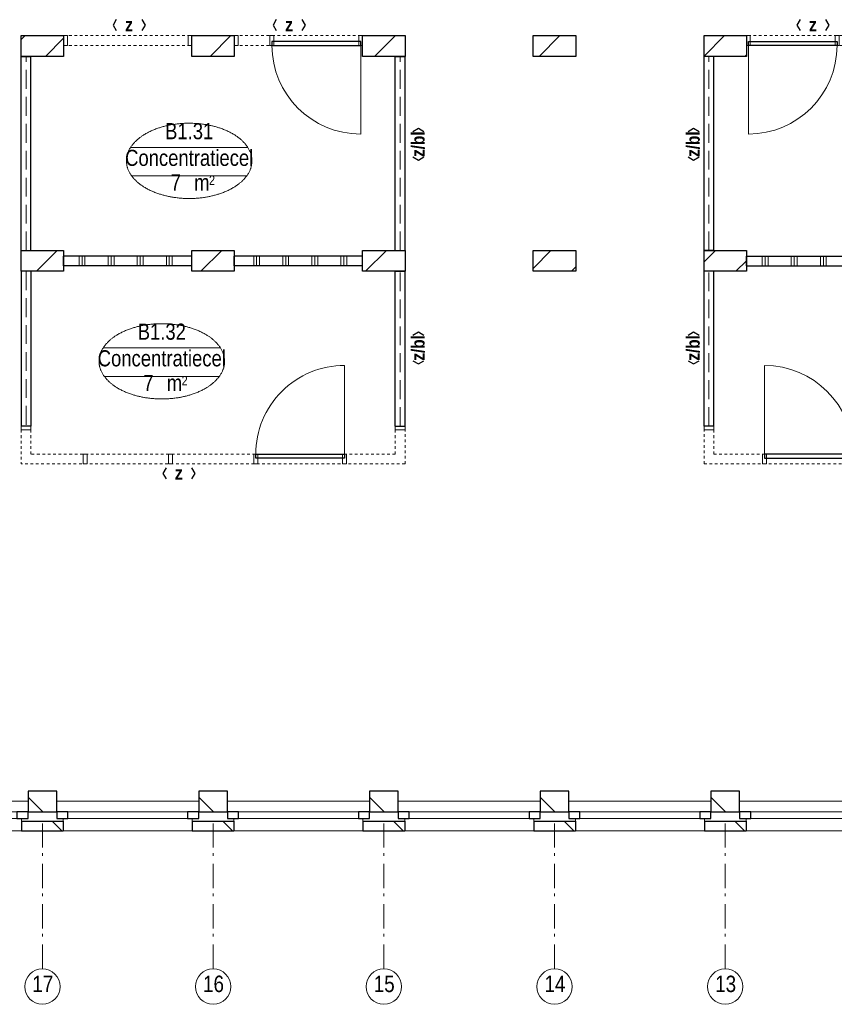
# Model space of a CAD drawing. Header units: millimetres. Extents: x 274611 to 749520, y 175257 to 298905.
# Tile 34 of 251: x 471857 to 480256, y 211494 to 221646. Entities that reach past the tile are written whole.
import ezdxf
from ezdxf.enums import TextEntityAlignment as Align

# ---------------------------------------------------------------- set-up
doc = ezdxf.new("R2010")
doc.units = ezdxf.units.MM
doc.header["$LTSCALE"] = 400
doc.header["$PDMODE"] = 1
doc.header["$PDSIZE"] = 15
for name, pattern in [('STYLE_02', [0.694427, 0.486069, -0.208359]), ('STYLE_06', [1.041641, 0.625, -0.208282, 0.069427, -0.138931]), ('STYLE_21', [0.138889, 0.069444, -0.069444])]:
    doc.linetypes.add(name, pattern=pattern)
for name, color, linetype, lineweight in [('Buitenkozijnen', 140, 'Continuous', 15), ('Interieur-deur', 43, 'Continuous', 9), ('Interieur-scheidingswand-horizontaal', 5, 'Continuous', 25), ('Interieur-scheidingswand-vertikaal', 5, 'Continuous', 25), ('Interieur-systeemwand glas', 140, 'STYLE_21', 15), ('Kozijnmerken', 43, 'Continuous', 9), ('mat-baksteen', 5, 'Continuous', 25), ('mat-kalkzandsteen', 5, 'Continuous', 25), ('None', 7, 'Continuous', 9), ('Ruimtenummers', 5, 'Continuous', 25)]:
    doc.layers.add(name, color=color, linetype=linetype, lineweight=lineweight)
doc.styles.add('Arial Narrow', font='ARIALN.TTF', dxfattribs={"height": 222.25})
doc.styles.add('Arial Narrow (bold)', font='ARIALNB.TTF', dxfattribs={"height": 172.861111})

# ---------------------------------------------------------------- blocks, each defined once
blk = doc.blocks.new('systeemwandstijl 880 hoh')
at = {"layer": 'Interieur-systeemwand glas', "color": 43, "linetype": 'Continuous', "lineweight": 9}
blk.add_lwpolyline([(0, 20), (100, 20), (100, -20), (0, -20)], close=True, dxfattribs=at)
at = {"layer": 'Interieur-systeemwand glas', "color": 43, "linetype": 'Continuous', "lineweight": 15}
blk.add_point((0, 0), dxfattribs=at)
blk = doc.blocks.new('Deur systeemwand 915')
at = {"layer": 'Interieur-deur', "color": 140, "linetype": 'Continuous', "lineweight": 15}
blk.add_line((0, 1015), (0, 100), dxfattribs=at)
at = {"layer": 'Interieur-deur', "color": 92, "linetype": 'Continuous', "lineweight": 25}
blk.add_lwpolyline([(-915, 100), (0, 100), (0, 60), (-915, 60)], close=True, dxfattribs=at)
at = {"layer": 'Interieur-deur', "color": 140, "linetype": 'Continuous', "lineweight": 15}
blk.add_arc((0, 100), 915, 90, 180, dxfattribs=at)
blk = doc.blocks.new('Systeemwand B (2D)')
at = {"layer": 'Interieur-systeemwand glas', "lineweight": 15}
for p, q in [((0, 50), (1323, 50)), ((0, -50), (1323, -50))]:
    blk.add_line(p, q, dxfattribs=at)
at = {"layer": 'None', "color": 7, "rotation": 270}
blk.add_blockref('systeemwandstijl 880 hoh', (20, 50), dxfattribs=at)
at = {"layer": 'None', "color": 7, "xscale": -1, "rotation": 90}
blk.add_blockref('systeemwandstijl 880 hoh', (1303, 50), dxfattribs=at)
blk = doc.blocks.new('Systeemwand B met deur (2D)')
at = {"layer": 'Interieur-systeemwand glas', "lineweight": 15}
for p, q in [((0, 50), (1323, 50)), ((0, -50), (1323, -50))]:
    blk.add_line(p, q, dxfattribs=at)
at = {"layer": 'None', "color": 7, "rotation": 270}
for p in [(20, 50), (388, 50)]:
    blk.add_blockref('systeemwandstijl 880 hoh', p, dxfattribs=at)
at = {"layer": 'None', "color": 7, "xscale": -1}
for name, rotation in [('systeemwandstijl 880 hoh', 90), ('Deur systeemwand 915', 180)]:
    blk.add_blockref(name, (1303, 50), dxfattribs=dict(at, rotation=rotation))
blk = doc.blocks.new('*X722')
at = {"layer": 'None', "lineweight": 9}
for p, q in [((600, -2372), (600, -2272)), ((630, -2372), (630, -2272)), ((660, -2372), (660, -2272)), ((900, -2372), (900, -2272)), ((930, -2372), (930, -2272)), ((960, -2372), (960, -2272)), ((1200, -2372), (1200, -2272)), ((1230, -2372), (1230, -2272)), ((1260, -2372), (1260, -2272)), ((1500, -2372), (1500, -2272)), ((1530, -2372), (1530, -2272)), ((1560, -2372), (1560, -2272))]:
    blk.add_line(p, q, dxfattribs=at)
blk = doc.blocks.new('*X723')
at = {"layer": 'None', "lineweight": 9}
for p, q in [((2400, -2372), (2400, -2272)), ((2430, -2372), (2430, -2272)), ((2460, -2372), (2460, -2272)), ((2700, -2372), (2700, -2272)), ((2730, -2372), (2730, -2272)), ((2760, -2372), (2760, -2272)), ((3000, -2372), (3000, -2272)), ((3030, -2372), (3030, -2272)), ((3060, -2372), (3060, -2272)), ((3300, -2372), (3300, -2272)), ((3330, -2372), (3330, -2272)), ((3360, -2372), (3360, -2272))]:
    blk.add_line(p, q, dxfattribs=at)
blk = doc.blocks.new('Concentratiecel B 2 (2D)')
at = {"layer": 'Interieur-scheidingswand-horizontaal', "lineweight": 25}
for p, q in [((437, -2272), (1760, -2272)), ((437, -2372), (437, -2272)), ((1760, -2372), (1760, -2272)), ((2197, -2272), (3520, -2272)), ((2197, -2372), (2197, -2272)), ((3520, -2372), (3520, -2272)), ((437, -2372), (1760, -2372)), ((2197, -2372), (3520, -2372))]:
    blk.add_line(p, q, dxfattribs=at)
at = {"layer": 'Interieur-scheidingswand-vertikaal', "lineweight": 25}
for p, q in [((100, -214), (0, -214)), ((0, -2215), (0, -214)), ((100, -2215), (100, -214)), ((3957, -214), (3857, -214)), ((3857, -2215), (3857, -214)), ((3957, -2215), (3957, -214)), ((100, -2215), (0, -2215)), ((3957, -2215), (3857, -2215)), ((100, -2429), (0, -2429)), ((0, -4025), (0, -2429)), ((100, -4025), (100, -2429)), ((3857, -2429), (3857, -4025)), ((3857, -2429), (3957, -2429)), ((3957, -2429), (3957, -4025)), ((100, -4025), (0, -4025)), ((3857, -4025), (3957, -4025))]:
    blk.add_line(p, q, dxfattribs=at)
at = {"layer": 'Interieur-scheidingswand-vertikaal', "linetype": 'STYLE_02', "lineweight": 9}
for p, q in [((50, -2215), (50, -214)), ((3907, -2215), (3907, -214)), ((50, -4025), (50, -2429)), ((3907, -2429), (3907, -4025))]:
    blk.add_line(p, q, dxfattribs=at)
at = {"layer": 'Interieur-systeemwand glas', "lineweight": 15}
for p, q in [((0, -4415), (0, -4065)), ((100, -4315), (100, -4065)), ((3857, -4065), (3857, -4315)), ((3957, -4065), (3957, -4415)), ((100, -4315), (3857, -4315)), ((0, -4415), (3957, -4415))]:
    blk.add_line(p, q, dxfattribs=at)
at = {"layer": 'Interieur-scheidingswand-horizontaal'}
for name in ['*X722', '*X723']:
    blk.add_blockref(name, (0, 0), dxfattribs=at)
at = {"layer": 'None', "color": 7, "xscale": -1}
for name, p in [('Systeemwand B met deur (2D)', (1760, -50)), ('Systeemwand B (2D)', (3520, -50)), ('Deur systeemwand 915', (623.5, -4415)), ('systeemwandstijl 880 hoh', (3957, -4045))]:
    blk.add_blockref(name, p, dxfattribs=at)
at = {"layer": 'None', "color": 7}
blk.add_blockref('systeemwandstijl 880 hoh', (0, -4045), dxfattribs=at)
at = {"layer": 'None', "color": 7, "rotation": 270}
blk.add_blockref('systeemwandstijl 880 hoh', (623.5, -4315), dxfattribs=at)
at = {"layer": 'None', "color": 7, "xscale": -1, "rotation": 90}
for p in [(1538.5, -4315), (2418.5, -4315), (3298.5, -4315)]:
    blk.add_blockref('systeemwandstijl 880 hoh', p, dxfattribs=at)
blk = doc.blocks.new('*X839')
at = {"layer": 'None', "lineweight": 9}
for p, q in [((-47607, 2880), (-47568, 2919)), ((-47358, 2705), (-47170, 2893))]:
    blk.add_line(p, q, dxfattribs=at)
blk = doc.blocks.new('*X840')
at = {"layer": 'None', "lineweight": 9}
blk.add_line((-45661, 2705), (-45447, 2919), dxfattribs=at)
blk = doc.blocks.new('*X841')
at = {"layer": 'None', "lineweight": 9}
blk.add_line((-43964, 2705), (-43750, 2919), dxfattribs=at)
blk = doc.blocks.new('*X842')
at = {"layer": 'None', "lineweight": 9}
blk.add_line((-42267, 2705), (-42053, 2919), dxfattribs=at)
blk = doc.blocks.new('*X843')
at = {"layer": 'None', "lineweight": 9}
for p, q in [((-40567, 2707), (-40356, 2919)), ((-40146, 2705), (-40130, 2720))]:
    blk.add_line(p, q, dxfattribs=at)
blk = doc.blocks.new('*X850')
at = {"layer": 'None', "lineweight": 9}
blk.add_line((-47451, 491), (-47237, 705), dxfattribs=at)
blk = doc.blocks.new('*X851')
at = {"layer": 'None', "lineweight": 9}
blk.add_line((-45754, 491), (-45540, 705), dxfattribs=at)
blk = doc.blocks.new('*X852')
at = {"layer": 'None', "lineweight": 9}
blk.add_line((-44057, 491), (-43843, 705), dxfattribs=at)
blk = doc.blocks.new('*X853')
at = {"layer": 'None', "lineweight": 9}
for p, q in [((-42327, 523), (-42146, 705)), ((-41935, 491), (-41890, 536))]:
    blk.add_line(p, q, dxfattribs=at)
blk = doc.blocks.new('*X854')
at = {"layer": 'None', "lineweight": 9}
for p, q in [((-40567, 586), (-40449, 705)), ((-40238, 491), (-40130, 599))]:
    blk.add_line(p, q, dxfattribs=at)
blk = doc.blocks.new('*X207')
at = {"layer": 'None', "lineweight": 9}
blk.add_line((-148.5, -148.5), (4, 4), dxfattribs=at)
blk = doc.blocks.new('*X208')
at = {"layer": 'None', "lineweight": 9}
blk.add_line((100, 100), (200, 200), dxfattribs=at)
blk = doc.blocks.new('Penant best-uitbr  (2D)')
at = {"layer": 'mat-baksteen', "lineweight": 25}
for p, q in [((-215, 200), (215, 200)), ((-215, 100), (-215, 200)), ((215, 100), (215, 200)), ((-215, 100), (215, 100))]:
    blk.add_line(p, q, dxfattribs=at)
at = {"layer": 'mat-kalkzandsteen', "lineweight": 25}
blk.add_lwpolyline([(-148.5, 4), (148.5, 4), (148.5, -210), (-148.5, -210)], close=True, dxfattribs=at)
at = {"layer": 'mat-baksteen'}
blk.add_blockref('*X208', (0, 0), dxfattribs=at)
at = {"layer": 'mat-kalkzandsteen'}
blk.add_blockref('*X207', (0, 0), dxfattribs=at)
blk = doc.blocks.new('Gevelpui best-uitbr 1330 (2D)')
at = {"layer": 'Buitenkozijnen', "lineweight": 15}
for p, q in [((-731.5, 71), (731.5, 71)), ((-731.5, 4), (-731.5, 71)), ((-731.5, 4), (731.5, 4)), ((731.5, 4), (731.5, 71))]:
    blk.add_line(p, q, dxfattribs=at)
at = {"layer": 'Buitenkozijnen', "color": 92, "lineweight": 25}
for points in [[(-731.5, 71), (-617.5, 71), (-617.5, 4), (-731.5, 4)], [(617.5, 71), (731.5, 71), (731.5, 4), (617.5, 4)]]:
    blk.add_lwpolyline(points, close=True, dxfattribs=at)
at = {"layer": 'None', "color": 43, "linetype": 'Continuous', "lineweight": 9}
blk.add_line((-731.5, -107), (731.5, -107), dxfattribs=at)
at = {"layer": 'None', "color": 43, "linetype": 'Continuous', "lineweight": 9, "flags": 128}
blk.add_lwpolyline([(-665, 71), (-665, 200), (665, 200), (665, 71)], dxfattribs=at)
blk = doc.blocks.new('Ruimtenummer UV 50')
at = {"layer": 'Ruimtenummers', "color": 8, "lineweight": 5}
for p, q in [((602, 157), (-602, 157)), ((595, -137), (-595, -137))]:
    blk.add_line(p, q, dxfattribs=at)
blk.add_open_spline([(-323, 354), (-173, 406), (173, 406), (323, 354), (473, 302), (560, 212), (647, 122), (647, 18), (647, -86), (560, -176), (473, -266), (323, -318), (173, -370), (-173, -370), (-323, -318), (-474, -266), (-560, -176), (-647, -86), (-647, 18), (-647, 122), (-560, 212), (-474, 302), (-323, 354)], degree=2, knots=[0, 0, 0, 0.09962, 0.19924, 0.19924, 0.283607, 0.283607, 0.349619, 0.349619, 0.415638, 0.415638, 0.5, 0.5, 0.59962, 0.69924, 0.69924, 0.783607, 0.783607, 0.849619, 0.849619, 0.915638, 0.915638, 1, 1, 1], dxfattribs=at)
at = {"layer": 'Ruimtenummers', "attachment_point": 2, "style": 'Arial Narrow'}
for s, insert, char_height in [(' m', (104, -122), 165.9), (' 2', (220, -133), 96.8)]:
    blk.add_mtext(s, dxfattribs=dict(at, insert=insert, char_height=char_height))
at = {"layer": 'Ruimtenummers', "style": 'Arial Narrow'}
for tag, p in [('Nummer', (0, 407)), ('Naam', (0, 132)), ('Oppervlak', (-138, -122))]:
    blk.add_attdef(tag, text='', height=166, dxfattribs=at).set_placement(p, align=Align.TOP_CENTER)
blk = doc.blocks.new('Kozijnmerk 50')
at = {"layer": 'Kozijnmerken', "color": 92, "linetype": 'Continuous', "lineweight": 25}
for points in [[(-132, 51), (-165, -6), (-132, -62)], [(132, 51), (165, -6), (132, -62)]]:
    blk.add_lwpolyline(points, dxfattribs=at)
at = {"layer": 'None', "color": 43, "style": 'Arial Narrow (bold)'}
blk.add_attdef('merk', text='', height=138, dxfattribs=at).set_placement((0, 0), align=Align.MIDDLE_CENTER)

msp = doc.modelspace()

# ---------------------------------------------------------------- linework, layer by layer
at = {"layer": 'mat-kalkzandsteen', "lineweight": 25}
for points in [[(471872.78099, 221481.18879), (472309.78099, 221481.18879), (472309.78099, 221267.18879), (471872.78099, 221267.18879)], [(473632.78099, 221481.18879), (474069.78099, 221481.18879), (474069.78099, 221267.18879), (473632.78099, 221267.18879)], [(475392.78099, 221481.18879), (475829.78099, 221481.18879), (475829.78099, 221267.18879), (475392.78099, 221267.18879)], [(477152.78099, 221481.18879), (477589.78099, 221481.18879), (477589.78099, 221267.18879), (477152.78099, 221267.18879)], [(478912.78099, 221481.18879), (479349.78099, 221481.18879), (479349.78099, 221267.18879), (478912.78099, 221267.18879)], [(471872.78099, 219267.18879), (472309.78099, 219267.18879), (472309.78099, 219053.18879), (471872.78099, 219053.18879)], [(473632.78099, 219267.18879), (474069.78099, 219267.18879), (474069.78099, 219053.18879), (473632.78099, 219053.18879)], [(475392.78099, 219267.18879), (475829.78099, 219267.18879), (475829.78099, 219053.18879), (475392.78099, 219053.18879)], [(477152.78099, 219267.18879), (477589.78099, 219267.18879), (477589.78099, 219053.18879), (477152.78099, 219053.18879)], [(478912.78099, 219267.18879), (479349.78099, 219267.18879), (479349.78099, 219053.18879), (478912.78099, 219053.18879)]]:
    msp.add_lwpolyline(points, close=True, dxfattribs=at)
at = {"layer": 'None', "color": 7, "linetype": 'STYLE_06', "lineweight": 9}
for p, q in [((472091.28099, 211859.70109), (472091.28099, 213359.70109)), ((473851.28099, 211859.70109), (473851.28099, 213359.70109)), ((475611.28099, 211859.70109), (475611.28099, 213359.70109)), ((477371.28099, 211859.70109), (477371.28099, 213359.70109)), ((479131.28099, 211859.70109), (479131.28099, 213359.70109))]:
    msp.add_line(p, q, dxfattribs=at)
at = {"layer": 'None', "color": 43, "linetype": 'Continuous', "lineweight": 9}
for centre in [(472091.28099, 211677.09467), (473851.28099, 211677.09467), (475611.28099, 211677.09467), (477371.28099, 211677.09467), (479131.28099, 211677.09467)]:
    msp.add_circle(centre, 182.60642, dxfattribs=at)

# ---------------------------------------------------------------- block references
at = {"layer": 'Kozijnmerken', "color": 7}
for p in [(472984.68101, 221594.99789), (474634.68101, 221594.99789), (480034.68101, 221594.99789), (473497.59896, 216972.96548)]:
    msp.add_blockref('Kozijnmerk 50', p, dxfattribs=at).add_auto_attribs({'merk': 'z'})
at = {"layer": 'Kozijnmerken', "color": 7, "rotation": 90}
for p in [(475963.00338, 220362.18879), (478799.04392, 220362.18879), (475963.00338, 218262.18879), (478799.04392, 218262.18879)]:
    msp.add_blockref('Kozijnmerk 50', p, dxfattribs=at).add_auto_attribs({'merk': 'z/bl'})
at = {"layer": 'mat-baksteen', "color": 7, "xscale": -1, "rotation": 180}
for p in [(472091.28099, 213482.18879), (473851.28099, 213482.18879), (475611.28099, 213482.18879), (477371.28099, 213482.18879), (479131.28099, 213482.18879)]:
    msp.add_blockref('Penant best-uitbr  (2D)', p, dxfattribs=at)
at = {"layer": 'mat-kalkzandsteen'}
for name in ['*X839', '*X840', '*X841', '*X842', '*X843', '*X850', '*X851', '*X852', '*X853', '*X854']:
    msp.add_blockref(name, (519480.22162, 218562.18879), dxfattribs=at)
at = {"layer": 'None', "color": 7, "xscale": -1}
msp.add_blockref('Concentratiecel B 2 (2D)', (475829.78099, 221481.18879), dxfattribs=at)
at = {"layer": 'None', "color": 7}
msp.add_blockref('Concentratiecel B 2 (2D)', (478912.78099, 221481.18879), dxfattribs=at)
at = {"layer": 'None', "color": 7, "xscale": -1, "rotation": 180}
for p in [(471211.28099, 213482.18879), (472971.28099, 213482.18879), (474731.28099, 213482.18879), (476491.28099, 213482.18879), (478251.28099, 213482.18879), (480011.28099, 213482.18879)]:
    msp.add_blockref('Gevelpui best-uitbr 1330 (2D)', p, dxfattribs=at)
at = {"layer": 'Ruimtenummers'}
for p, values in [((473604.60171, 220172.18879), {'Nummer': 'B1.31', 'Naam': 'Concentratiecel', 'Oppervlak': '7'}), ((473322.37728, 218105.52543), {'Nummer': 'B1.32', 'Naam': 'Concentratiecel', 'Oppervlak': '7'})]:
    msp.add_blockref('Ruimtenummer UV 50', p, dxfattribs=at).add_auto_attribs(values)

# ---------------------------------------------------------------- texts
at = {"layer": 'None', "color": 8, "char_height": 169.333333, "attachment_point": 1, "style": 'Arial Narrow'}
for s, insert in [('17', (471987.56148, 211789.85226)), ('16', (473747.56148, 211789.85226)), ('15', (475507.56148, 211789.85226)), ('14', (477267.56148, 211789.85226)), ('13', (479027.56148, 211789.85226))]:
    msp.add_mtext(s, dxfattribs=dict(at, insert=insert))

doc.saveas('drawing.dxf')
